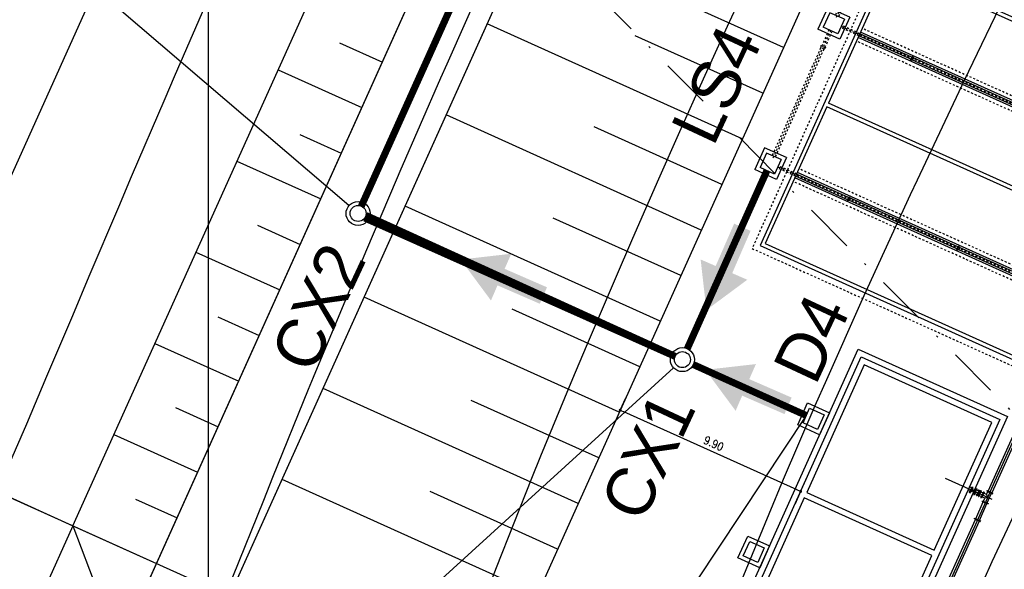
# Model space of a CAD drawing. Header units: millimetres. Extents: x 196436 to 199900, y 8705373 to 8708636.
# Tile 222 of 238: x 199491 to 199540, y 8707645 to 8707672. Entities that reach past the tile are written whole.
import ezdxf
from ezdxf.enums import TextEntityAlignment as Align

# ---------------------------------------------------------------- set-up
doc = ezdxf.new("R2010")
doc.units = ezdxf.units.MM
doc.header["$LTSCALE"] = 5
for name, pattern in [('DASHDOT', [1, 0.5, -0.25, 0, -0.25]), ('DASHED', [0.75, 0.5, -0.25]), ('HIDDEN', [0.375, 0.25, -0.125])]:
    doc.linetypes.add(name, pattern=pattern)
for name, color, linetype in [('$CURVAS1', 30, 'Continuous'), ('$CURVAS2', 40, 'Continuous'), ('BAR-EIXOS', 7, 'DASHDOT'), ('BAR-PECAS', 2, 'Continuous'), ('CAIXA', 7, 'Continuous'), ('DIM', 7, 'Continuous'), ('ESTRUTURA', 5, 'Continuous'), ('FLANGE', 9, 'Continuous'), ('INTECPTOR', 6, 'Continuous'), ('LAGOA', 3, 'Continuous'), ('LCHAMADA', 3, 'Continuous'), ('LFINA', 3, 'Continuous'), ('LIMHATRA', 2, 'HIDDEN'), ('LINHA_TRANS', 4, 'DASHDOT'), ('MALHA', 9, 'Continuous'), ('PAREDE', 5, 'Continuous'), ('REDE', 22, 'Continuous'), ('TER-BERMA', 4, 'Continuous'), ('TER-COTAS', 7, 'Continuous'), ('TER-OFFSET', 3, 'Continuous'), ('TER-OFFSET-LINHA', 7, 'Continuous'), ('TUBULACAO', 2, 'Continuous')]:
    doc.layers.add(name, color=color, linetype=linetype)
doc.layers.add('TEXTO3', color=4, linetype='Continuous', lineweight=18)
doc.styles.add('NARROW', font='ARIALN.TTF')
doc.styles.add('ROMANS', font='romans.shx', dxfattribs={"width": 0.85})
doc.dimstyles.new('COTA-200-EXTERNA', dxfattribs={"dimtxt": 0.4, "dimasz": 0.2, "dimexe": 0, "dimexo": 0, "dimgap": 0.2, "dimtad": 1, "dimzin": 4, "dimdsep": 46, "dimtxsty": 'ROMANS', "dimblk1": 'DOT1', "dimblk2": 'DOT1', "dimsah": 1, "dimcen": 0.2, "dimse1": 1, "dimse2": 1, "dimclrd": 256, "dimclre": 256, "dimclrt": 2, "dimadec": 0, "dimazin": 0, "dimtfac": 1, "dimtix": 1, "dimtmove": 2, "dimatfit": 3, "dimldrblk": 'DOT1', "dimfxl": 0, "dimtvp": 0.025, "dimtolj": 1, "dimtzin": 4, "dimarcsym": 0})
doc.dimstyles.new('COTA-500-EXTERNA', dxfattribs={"dimtxt": 2, "dimasz": 1.5, "dimexe": 0, "dimexo": 3, "dimgap": 0.5, "dimtad": 1, "dimzin": 4, "dimdsep": 46, "dimtxsty": 'ROMANS', "dimblk1": 'DOT1', "dimblk2": 'DOT1', "dimsah": 1, "dimcen": 0.2, "dimclrd": 256, "dimclre": 256, "dimclrt": 2, "dimadec": 0, "dimazin": 0, "dimtfac": 1, "dimtix": 1, "dimtmove": 2, "dimatfit": 3, "dimldrblk": 'DOT1', "dimfxl": 0, "dimtvp": 0.025, "dimtolj": 1, "dimtzin": 4, "dimlwd": -1, "dimlwe": -1, "dimarcsym": 0})

# ---------------------------------------------------------------- blocks, each defined once
blk = doc.blocks.new('DOT1')
for q in [(0, 3.36), (0, -3.36)]:
    blk.add_line((0, 0), q)
at = {"linetype": 'ByBlock'}
blk.add_line((0, 0), (-1.2, 0), dxfattribs=at)
at = {"color": 0, "linetype": 'ByBlock', "const_width": 0.36}
blk.add_lwpolyline([(-0.18, 0, 1), (0.18, 0, 1)], format="xyb", close=True, dxfattribs=at)
blk = doc.blocks.new('*D6')
at = {"layer": 'Defpoints', "color": 0}
for p in [(199482.226, 8707646.67), (199495.537, 8707640.673), (199497.541, 8707635.383)]:
    blk.add_point(p, dxfattribs=at)
at = {"layer": 'TER-COTAS'}
for p, q in [((199482.842, 8707648.038), (199483.458, 8707649.406)), ((199480.583, 8707643.023), (199482.226, 8707646.67)), ((199492.802, 8707641.905), (199482.226, 8707646.67)), ((199494.806, 8707636.615), (199480.583, 8707643.023)), ((199479.966, 8707641.656), (199479.35, 8707640.288))]:
    blk.add_line(p, q, dxfattribs=at)
at = {"layer": 'TER-COTAS', "xscale": 1.5, "yscale": 1.5, "zscale": 1.5}
for p, rotation in [((199482.226, 8707646.67), 245.7458953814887), ((199480.583, 8707643.023), 65.74589538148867)]:
    blk.add_blockref('DOT1', p, dxfattribs=dict(at, rotation=rotation))
at = {"layer": 'TER-COTAS', "color": 2, "insert": (199477.127, 8707639.005), "char_height": 2, "attachment_point": 5, "rotation": 65.7459, "style": 'ROMANS'}
blk.add_mtext('\\A1;4.00', dxfattribs=at)
blk = doc.blocks.new('*D7')
at = {"layer": 'Defpoints', "color": 0}
for p in [(199484.115, 8707650.864), (199493.233, 8707646.756), (199495.537, 8707640.673)]:
    blk.add_point(p, dxfattribs=at)
at = {"layer": 'TER-COTAS'}
for p, q in [((199484.731, 8707652.232), (199485.348, 8707653.6)), ((199482.226, 8707646.67), (199484.115, 8707650.864)), ((199490.497, 8707647.989), (199484.115, 8707650.864)), ((199492.802, 8707641.905), (199482.226, 8707646.67)), ((199481.609, 8707645.303), (199480.993, 8707643.935))]:
    blk.add_line(p, q, dxfattribs=at)
at = {"layer": 'TER-COTAS', "xscale": 1.5, "yscale": 1.5, "zscale": 1.5}
for p, rotation in [((199484.115, 8707650.864), 245.7458953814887), ((199482.226, 8707646.67), 65.74589538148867)]:
    blk.add_blockref('DOT1', p, dxfattribs=dict(at, rotation=rotation))
at = {"layer": 'TER-COTAS', "color": 2, "insert": (199481.803, 8707649.384), "char_height": 2, "attachment_point": 5, "rotation": 65.7459, "style": 'ROMANS'}
blk.add_mtext('\\A1;4.60', dxfattribs=at)
blk = doc.blocks.new('*D8')
at = {"layer": 'Defpoints', "color": 0}
for p in [(199523.715, 8707738.755), (199532.832, 8707734.647), (199493.233, 8707646.756)]:
    blk.add_point(p, dxfattribs=at)
at = {"layer": 'TER-COTAS'}
for p, q in [((199530.097, 8707735.88), (199523.715, 8707738.755)), ((199484.731, 8707652.232), (199523.099, 8707737.388)), ((199490.497, 8707647.989), (199484.115, 8707650.864))]:
    blk.add_line(p, q, dxfattribs=at)
at = {"layer": 'TER-COTAS', "xscale": 1.5, "yscale": 1.5, "zscale": 1.5}
for p, rotation in [((199523.715, 8707738.755), 65.74589538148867), ((199484.115, 8707650.864), 245.7458953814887)]:
    blk.add_blockref('DOT1', p, dxfattribs=dict(at, rotation=rotation))
at = {"layer": 'TER-COTAS', "color": 2, "insert": (199502.547, 8707695.426), "char_height": 2, "attachment_point": 5, "rotation": 65.7459, "style": 'ROMANS'}
blk.add_mtext('\\A1;96.40', dxfattribs=at)
blk = doc.blocks.new('A$C68864091')
at = {"layer": 'BAR-EIXOS', "color": 7, "ltscale": 0.1}
for p, q in [((-3345, 120), (-2745, 120)), ((-2672.5, 120), (-2072.5, 120)), ((-1972.5, 120), (-2072.5, 120)), ((-1902.5, 120), (-1302.5, 120)), ((-1132.5, 120), (-532.5, 120)), ((-432.5, 120), (-532.5, 120)), ((-2705, -315), (-2705, 85)), ((-1935, -315), (-1935, 85)), ((-1165, -315), (-1165, 85)), ((-395, -315), (-395, 85)), ((-2705, -915), (-2705, -315)), ((-1935, -915), (-1935, -315)), ((-1165, -915), (-1165, -315)), ((-395, -915), (-395, -315)), ((-2705, -1515), (-2705, -915)), ((-1935, -1515), (-1935, -915)), ((-1165, -1515), (-1165, -915)), ((-395, -1515), (-395, -915))]:
    blk.add_line(p, q, dxfattribs=at)
at = {"layer": 'BAR-EIXOS', "ltscale": 0.1}
blk.add_line((-1202.5, 120), (-1302.5, 120), dxfattribs=at)
at = {"layer": 'BAR-EIXOS', "color": 7}
for p, q in [((-2705, -1515), (-2705, -1505.2)), ((-2705, -1515), (-2705, -1505.8)), ((-1935, -1515), (-1935, -1505.2)), ((-1935, -1515), (-1935, -1505.8)), ((-1165, -1515), (-1165, -1505.2)), ((-1165, -1515), (-1165, -1505.8)), ((-395, -1515), (-395, -1505.2)), ((-395, -1515), (-395, -1505.8))]:
    blk.add_line(p, q, dxfattribs=at)
at = {"layer": 'BAR-PECAS', "color": 7, "linetype": 'DASHED'}
for p, q in [((-3334.9, 128.5), (-2745, 128.5)), ((-3334.9, 111.5), (-2745, 111.5)), ((-2662.4, 128.5), (-2072.5, 128.5)), ((-2662.4, 111.5), (-2072.5, 111.5)), ((-2065.1, 108.7), (-2065.1, 131.3)), ((-2064.3, 107.8), (-2064.3, 132.1)), ((-1975, 128.5), (-2062.4, 128.5)), ((-1975, 111.5), (-2062.4, 111.5)), ((-1892.4, 128.5), (-1302.5, 128.5)), ((-1892.4, 111.5), (-1302.5, 111.5)), ((-1295.1, 108.7), (-1295.1, 131.3)), ((-1294.3, 107.8), (-1294.3, 132.1)), ((-1205, 128.5), (-1292.4, 128.5)), ((-1205, 111.5), (-1292.4, 111.5)), ((-1122.4, 128.5), (-532.5, 128.5)), ((-1122.4, 111.5), (-532.5, 111.5)), ((-525.1, 108.7), (-525.1, 131.3)), ((-524.3, 107.8), (-524.3, 132.1)), ((-435, 128.5), (-522.4, 128.5)), ((-435, 111.5), (-522.4, 111.5)), ((-2710.9, -20), (-2710.9, 80)), ((-2699.1, -20), (-2699.1, 80)), ((-1940.9, -20), (-1940.9, 80)), ((-1929.1, -20), (-1929.1, 80)), ((-1170.9, -20), (-1170.9, 80)), ((-1159.1, -20), (-1159.1, 80)), ((-400.9, -20), (-400.9, 80)), ((-389.1, -20), (-389.1, 80)), ((-2710.9, -1505.5), (-2710.9, -1470)), ((-2699.1, -1505.5), (-2699.1, -1470)), ((-1940.9, -1505.5), (-1940.9, -1470)), ((-1929.1, -1505.5), (-1929.1, -1470)), ((-1170.9, -1505.5), (-1170.9, -1470)), ((-1159.1, -1505.5), (-1159.1, -1470)), ((-400.9, -1505.5), (-400.9, -1470)), ((-389.1, -1505.5), (-389.1, -1470)), ((-2695.5, -1507.6), (-2714.4, -1507.6)), ((-2696.4, -1508.4), (-2713.6, -1508.4)), ((-1925.5, -1507.6), (-1944.4, -1507.6)), ((-1926.4, -1508.4), (-1943.6, -1508.4)), ((-1155.5, -1507.6), (-1174.5, -1507.6)), ((-1156.4, -1508.4), (-1173.6, -1508.4)), ((-385.5, -1507.6), (-404.5, -1507.6)), ((-386.4, -1508.4), (-403.6, -1508.4))]:
    blk.add_line(p, q, dxfattribs=at)
at = {"layer": 'BAR-PECAS', "color": 7}
for p, q in [((-2710.9, -305.5), (-2710.9, -20)), ((-2699.1, -305.5), (-2699.1, -20)), ((-1940.9, -305.5), (-1940.9, -20)), ((-1929.1, -305.5), (-1929.1, -20)), ((-1170.9, -305.5), (-1170.9, -20)), ((-1159.1, -305.5), (-1159.1, -20)), ((-400.9, -305.5), (-400.9, -20)), ((-389.1, -305.5), (-389.1, -20)), ((-2695.5, -307.3), (-2714.4, -307.3)), ((-2696.4, -308.2), (-2713.6, -308.2)), ((-2710.9, -905.5), (-2710.9, -315)), ((-2699.1, -905.5), (-2699.1, -315)), ((-1925.5, -307.3), (-1944.4, -307.3)), ((-1926.4, -308.2), (-1943.6, -308.2)), ((-1940.9, -905.5), (-1940.9, -315)), ((-1929.1, -905.5), (-1929.1, -315)), ((-1155.5, -307.3), (-1174.5, -307.3)), ((-1156.4, -308.2), (-1173.6, -308.2)), ((-1170.9, -905.5), (-1170.9, -315)), ((-1159.1, -905.5), (-1159.1, -315)), ((-385.5, -307.3), (-404.5, -307.3)), ((-386.4, -308.2), (-403.6, -308.2)), ((-400.9, -905.5), (-400.9, -315)), ((-389.1, -905.5), (-389.1, -315)), ((-2695.5, -907.3), (-2714.4, -907.3)), ((-2710.9, -1470), (-2710.9, -915)), ((-2699.1, -1470), (-2699.1, -915)), ((-1925.5, -907.3), (-1944.4, -907.3)), ((-1926.4, -908.2), (-1943.6, -908.2)), ((-1940.9, -1470), (-1940.9, -915)), ((-1929.1, -1470), (-1929.1, -915)), ((-1155.5, -907.3), (-1174.5, -907.3)), ((-1156.4, -908.2), (-1173.6, -908.2)), ((-1170.9, -1470), (-1170.9, -915)), ((-1159.1, -1470), (-1159.1, -915)), ((-385.5, -907.3), (-404.5, -907.3)), ((-386.4, -908.2), (-403.6, -908.2)), ((-400.9, -1470), (-400.9, -915)), ((-389.1, -1470), (-389.1, -915))]:
    blk.add_line(p, q, dxfattribs=at)
at = {"layer": 'BAR-PECAS'}
blk.add_line((-2696.4, -908.2), (-2713.6, -908.2), dxfattribs=at)
at = {"layer": 'BAR-PECAS', "color": 7, "linetype": 'DASHED'}
for points in [[(-2072.5, 128.5, -0.214214), (-2065.1, 131.3), (-2064.3, 132.1), (-2062.4, 132.1), (-2062.4, 107.8), (-2064.3, 107.8), (-2065.1, 108.7, -0.214214), (-2072.5, 111.5)], [(-1302.5, 128.5, -0.214214), (-1295.1, 131.3), (-1294.3, 132.1), (-1292.4, 132.1), (-1292.4, 107.8), (-1294.3, 107.8), (-1295.1, 108.7, -0.214214), (-1302.5, 111.5)], [(-532.5, 128.5, -0.214214), (-525.1, 131.3), (-524.3, 132.1), (-522.4, 132.1), (-522.4, 107.8), (-524.3, 107.8), (-525.1, 108.7, -0.214214), (-532.5, 111.5)], [(-2710.9, -1515, -0.214214), (-2713.6, -1508.4), (-2714.4, -1507.6), (-2714.4, -1505.8), (-2695.5, -1505.8), (-2695.5, -1507.6), (-2696.4, -1508.4, -0.214214), (-2699.1, -1515)], [(-1940.9, -1515, -0.214214), (-1943.6, -1508.4), (-1944.4, -1507.6), (-1944.4, -1505.8), (-1925.5, -1505.8), (-1925.5, -1507.6), (-1926.4, -1508.4, -0.214214), (-1929.1, -1515)], [(-1170.9, -1515, -0.214214), (-1173.6, -1508.4), (-1174.5, -1507.6), (-1174.5, -1505.8), (-1155.5, -1505.8), (-1155.5, -1507.6), (-1156.4, -1508.4, -0.214214), (-1159.1, -1515)], [(-400.9, -1515, -0.214214), (-403.6, -1508.4), (-404.5, -1507.6), (-404.5, -1505.8), (-385.5, -1505.8), (-385.5, -1507.6), (-386.4, -1508.4, -0.214214), (-389.1, -1515)]]:
    blk.add_lwpolyline(points, format="xyb", close=True, dxfattribs=at)
at = {"layer": 'BAR-PECAS', "color": 7}
for points in [[(-2710.9, -315, -0.214214), (-2713.6, -308.2), (-2714.4, -307.3), (-2714.4, -305.5), (-2695.5, -305.5), (-2695.5, -307.3), (-2696.4, -308.2, -0.214214), (-2699.1, -315)], [(-1940.9, -315, -0.214214), (-1943.6, -308.2), (-1944.4, -307.3), (-1944.4, -305.5), (-1925.5, -305.5), (-1925.5, -307.3), (-1926.4, -308.2, -0.214214), (-1929.1, -315)], [(-1170.9, -315, -0.214214), (-1173.6, -308.2), (-1174.5, -307.3), (-1174.5, -305.5), (-1155.5, -305.5), (-1155.5, -307.3), (-1156.4, -308.2, -0.214214), (-1159.1, -315)], [(-400.9, -315, -0.214214), (-403.6, -308.2), (-404.5, -307.3), (-404.5, -305.5), (-385.5, -305.5), (-385.5, -307.3), (-386.4, -308.2, -0.214214), (-389.1, -315)], [(-2710.9, -915, -0.214214), (-2713.6, -908.2), (-2714.4, -907.3), (-2714.4, -905.5), (-2695.5, -905.5), (-2695.5, -907.3), (-2696.4, -908.2, -0.214214), (-2699.1, -915)], [(-1940.9, -915, -0.214214), (-1943.6, -908.2), (-1944.4, -907.3), (-1944.4, -905.5), (-1925.5, -905.5), (-1925.5, -907.3), (-1926.4, -908.2, -0.214214), (-1929.1, -915)], [(-1170.9, -915, -0.214214), (-1173.6, -908.2), (-1174.5, -907.3), (-1174.5, -905.5), (-1155.5, -905.5), (-1155.5, -907.3), (-1156.4, -908.2, -0.214214), (-1159.1, -915)], [(-400.9, -915, -0.214214), (-403.6, -908.2), (-404.5, -907.3), (-404.5, -905.5), (-385.5, -905.5), (-385.5, -907.3), (-386.4, -908.2, -0.214214), (-389.1, -915)]]:
    blk.add_lwpolyline(points, format="xyb", close=True, dxfattribs=at)
at = {"layer": 'ESTRUTURA', "color": 3}
for p, q in [((-2645, 180), (-2765, 180)), ((-2765, 60), (-2765, 180)), ((-2665, 160), (-2745, 160)), ((-2745, 80), (-2745, 160)), ((-2665, 80), (-2665, 160)), ((-2645, 60), (-2645, 180)), ((-1875, 180), (-1995, 180)), ((-1995, 60), (-1995, 180)), ((-1895, 160), (-1975, 160)), ((-1975, 80), (-1975, 160)), ((-1895, 80), (-1895, 160)), ((-1875, 60), (-1875, 180)), ((-1105, 180), (-1225, 180)), ((-1225, 60), (-1225, 180)), ((-1125, 160), (-1205, 160)), ((-1205, 80), (-1205, 160)), ((-1125, 80), (-1125, 160)), ((-1105, 60), (-1105, 180)), ((-335, 180), (-455, 180)), ((-455, 60), (-455, 180)), ((-355, 160), (-435, 160)), ((-435, 80), (-435, 160)), ((-355, 80), (-355, 160)), ((-335, 60), (-335, 180)), ((-2645, 60), (-2765, 60)), ((-2665, 80), (-2745, 80)), ((-1875, 60), (-1995, 60)), ((-1895, 80), (-1975, 80)), ((-1105, 60), (-1225, 60)), ((-1125, 80), (-1205, 80)), ((-335, 60), (-455, 60)), ((-355, 80), (-435, 80))]:
    blk.add_line(p, q, dxfattribs=at)
at = {"layer": 'ESTRUTURA', "color": 2}
for p, q in [((-3100, 0), (-3100, -1540)), ((0, 0), (-3100, 0)), ((0, -1590), (0, 0)), ((-3080, -20), (-3080, -1520)), ((-2330, -20), (-3080, -20)), ((-2330, -1520), (-2330, -20)), ((-2310, -1520), (-2310, -20)), ((-1560, -20), (-2310, -20)), ((-1560, -1520), (-1560, -20)), ((-1540, -1520), (-1540, -20)), ((-790, -20), (-1540, -20)), ((-790, -1520), (-790, -20)), ((-770, -1520), (-770, -20)), ((-20, -20), (-770, -20)), ((-20, -1520), (-20, -20)), ((-3080, -1520), (-2720, -1520)), ((-2720, -1527.5), (-2720, -1520)), ((-2690, -1527.5), (-2690, -1520)), ((-2690, -1520), (-2330, -1520)), ((-2310, -1520), (-1950, -1520)), ((-1950, -1527.5), (-1950, -1520)), ((-1920, -1527.5), (-1920, -1520)), ((-1920, -1520), (-1560, -1520)), ((-1540, -1520), (-1180, -1520)), ((-1180, -1527.5), (-1180, -1520)), ((-1150, -1527.5), (-1150, -1520)), ((-1150, -1520), (-790, -1520)), ((-770, -1520), (-410, -1520)), ((-410, -1527.5), (-410, -1520)), ((-380, -1527.5), (-380, -1520)), ((-380, -1520), (-20, -1520)), ((-3100, -1540), (-2750, -1540)), ((-2750, -1590), (-2750, -1540)), ((-2730, -1570), (-2730, -1540)), ((-2730, -1540), (-2720, -1540)), ((-2730, -1570), (-20, -1570)), ((-2720, -1540), (-2720, -1532.5)), ((-2690, -1540), (-2690, -1532.5)), ((-2690, -1540), (-1950, -1540)), ((-1950, -1540), (-1950, -1532.5)), ((-1920, -1540), (-1920, -1532.5)), ((-1920, -1540), (-1180, -1540)), ((-1180, -1540), (-1180, -1532.5)), ((-1150, -1540), (-1150, -1532.5)), ((-1150, -1540), (-410, -1540)), ((-410, -1540), (-410, -1532.5)), ((-380, -1540), (-380, -1532.5)), ((-380, -1540), (-20, -1540)), ((-2750, -1590), (0, -1590))]:
    blk.add_line(p, q, dxfattribs=at)
at = {"layer": 'ESTRUTURA', "color": 7}
for p, q in [((-2720, -1470), (-2720, -20)), ((-2690, -1470), (-2690, -20)), ((-1950, -1470), (-1950, -20)), ((-1920, -1470), (-1920, -20)), ((-1180, -1470), (-1180, -20)), ((-1150, -1470), (-1150, -20)), ((-410, -1470), (-410, -20)), ((-380, -1470), (-380, -20)), ((-2730, -1520), (-2730, -1470)), ((-2730, -1470), (-2680, -1470)), ((-2680, -1520), (-2680, -1470)), ((-1960, -1520), (-1960, -1470)), ((-1960, -1470), (-1910, -1470)), ((-1910, -1520), (-1910, -1470)), ((-1190, -1520), (-1190, -1470)), ((-1190, -1470), (-1140, -1470)), ((-1140, -1520), (-1140, -1470)), ((-420, -1520), (-420, -1470)), ((-420, -1470), (-370, -1470)), ((-370, -1520), (-370, -1470))]:
    blk.add_line(p, q, dxfattribs=at)
at = {"layer": 'ESTRUTURA', "color": 9}
for p, q in [((-2690, -1520), (-2720, -1520)), ((-1920, -1520), (-1950, -1520)), ((-1150, -1520), (-1180, -1520)), ((-380, -1520), (-410, -1520)), ((-2725, -1532.5), (-2725, -1527.5)), ((-2720, -1527.5), (-2725, -1527.5)), ((-2720, -1532.5), (-2725, -1532.5)), ((-2720, -1527.5), (-2690, -1527.5)), ((-2720, -1532.5), (-2690, -1532.5)), ((-2690, -1540), (-2720, -1540)), ((-2690, -1527.5), (-2685, -1527.5)), ((-2690, -1532.5), (-2685, -1532.5)), ((-2685, -1532.5), (-2685, -1527.5)), ((-1920, -1540), (-1950, -1540)), ((-1920, -1527.5), (-1915, -1527.5)), ((-1920, -1532.5), (-1915, -1532.5)), ((-1915, -1532.5), (-1915, -1527.5)), ((-1185, -1532.5), (-1185, -1527.5)), ((-1180, -1527.5), (-1185, -1527.5)), ((-1180, -1532.5), (-1185, -1532.5)), ((-1150, -1540), (-1180, -1540)), ((-1150, -1527.5), (-1145, -1527.5)), ((-1150, -1532.5), (-1145, -1532.5)), ((-1145, -1532.5), (-1145, -1527.5)), ((-415, -1532.5), (-415, -1527.5)), ((-410, -1527.5), (-415, -1527.5)), ((-410, -1532.5), (-415, -1532.5)), ((-380, -1540), (-410, -1540)), ((-380, -1527.5), (-375, -1527.5)), ((-380, -1532.5), (-375, -1532.5)), ((-375, -1532.5), (-375, -1527.5))]:
    blk.add_line(p, q, dxfattribs=at)
at = {"layer": 'ESTRUTURA'}
blk.add_line((-20, -1570), (-20, -1540), dxfattribs=at)
at = {"layer": 'ESTRUTURA', "color": 9}
blk.add_lwpolyline([(-2686, -1531.5), (-2724, -1531.5), (-2724, -1528.5), (-2686, -1528.5)], close=True, dxfattribs=at)
at = {"layer": 'LFINA', "color": 9}
for points in [[(-1916, -1531.5), (-1954, -1531.5), (-1954, -1528.5), (-1916, -1528.5)], [(-1146, -1531.5), (-1184, -1531.5), (-1184, -1528.5), (-1146, -1528.5)], [(-376, -1531.5), (-414, -1531.5), (-414, -1528.5), (-376, -1528.5)]]:
    blk.add_lwpolyline(points, close=True, dxfattribs=at)
at = {"layer": 'LIMHATRA', "color": 9, "linetype": 'HIDDEN', "ltscale": 0.1}
for p, q in [((-3130, 30), (-3130, -1570)), ((30, 30), (-3130, 30)), ((30, -1620), (30, 30)), ((-3130, -1570), (-2780, -1570)), ((-2780, -1620), (-2780, -1570)), ((-2780, -1620), (30, -1620))]:
    blk.add_line(p, q, dxfattribs=at)
at = {"layer": 'LIMHATRA', "color": 7, "linetype": 'HIDDEN', "ltscale": 0.1}
for p, q in [((-2740, -1520), (-2740, -20)), ((-2670, -1520), (-2670, -20)), ((-1970, -1520), (-1970, -20)), ((-1900, -1520), (-1900, -20)), ((-1200, -1520), (-1200, -20)), ((-1130, -1520), (-1130, -20)), ((-430, -1520), (-430, -20)), ((-360, -1520), (-360, -20)), ((-2720, -1520), (-2720, -1470)), ((-2690, -1520), (-2690, -1470)), ((-1950, -1520), (-1950, -1470)), ((-1920, -1520), (-1920, -1470)), ((-1180, -1520), (-1180, -1470)), ((-1150, -1520), (-1150, -1470)), ((-410, -1520), (-410, -1470)), ((-380, -1520), (-380, -1470))]:
    blk.add_line(p, q, dxfattribs=at)
at = {"layer": 'PAREDE', "color": 9}
for p, q in [((-1955, -1532.5), (-1955, -1527.5)), ((-1950, -1527.5), (-1955, -1527.5)), ((-1950, -1532.5), (-1955, -1532.5)), ((-1950, -1527.5), (-1920, -1527.5)), ((-1950, -1532.5), (-1920, -1532.5)), ((-1180, -1527.5), (-1150, -1527.5)), ((-1180, -1532.5), (-1150, -1532.5)), ((-410, -1527.5), (-380, -1527.5)), ((-410, -1532.5), (-380, -1532.5))]:
    blk.add_line(p, q, dxfattribs=at)
blk = doc.blocks.new('A$C662D22B9')
at = {"color": 7}
for points in [[(0, 0), (0, 120), (120, 120), (120, 0)], [(20, 20), (20, 100), (100, 100), (100, 20)]]:
    blk.add_lwpolyline(points, close=True, dxfattribs=at)
blk = doc.blocks.new('A$C0C100BE6')
blk.add_hatch(color=7).paths.add_polyline_path([(0.772, 0.604), (0.956, 0.808), (1.217, 0), (0.387, 0.178), (0.571, 0.381), (0, 0.898), (0.201, 1.12)])
blk = doc.blocks.new('*D74')
at = {"layer": 'Defpoints', "color": 0}
for p in [(199523.655, 8707659.263, 1), (199532.686, 8707655.195, 1), (199520.624, 8707652.535)]:
    blk.add_point(p, dxfattribs=at)
at = {"layer": 'DIM', "lineweight": -2}
blk.add_line((199529.472, 8707648.549), (199520.807, 8707652.453), dxfattribs=at)
at = {"layer": 'DIM', "lineweight": -2, "xscale": 0.2, "yscale": 0.2, "zscale": 0.2}
for p, rotation in [((199520.624, 8707652.535), 155.7458953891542), ((199529.654, 8707648.467), 335.7458953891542)]:
    blk.add_blockref('DOT1', p, dxfattribs=dict(at, rotation=rotation))
at = {"layer": 'DIM', "color": 2, "insert": (199525.304, 8707650.866), "char_height": 0.4, "attachment_point": 5, "rotation": 335.7459, "style": 'ROMANS'}
blk.add_mtext('\\A1;9.90', dxfattribs=at)
blk = doc.blocks.new('*D79')
at = {"layer": 'Defpoints', "color": 0}
for p in [(199200.589, 8707769.175, -1), (199537.808, 8707617.643, -1), (199520.526, 8707579.286)]:
    blk.add_point(p, dxfattribs=at)
at = {"layer": 'DIM'}
for p, q in [((199199.357, 8707766.44), (199183.459, 8707731.153)), ((199184.826, 8707730.537), (199519.158, 8707579.903)), ((199536.576, 8707614.908), (199520.526, 8707579.286))]:
    blk.add_line(p, q, dxfattribs=at)
at = {"layer": 'DIM', "xscale": 1.5, "yscale": 1.5, "zscale": 1.5}
for p, rotation in [((199183.459, 8707731.153), 155.7458953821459), ((199520.526, 8707579.286), 335.7458953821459)]:
    blk.add_blockref('DOT1', p, dxfattribs=dict(at, rotation=rotation))
at = {"layer": 'DIM', "color": 2, "insert": (199356.132, 8707656.328), "char_height": 2, "attachment_point": 5, "rotation": 335.7459, "style": 'ROMANS'}
blk.add_mtext('\\A1;369.70', dxfattribs=at)
blk = doc.blocks.new('*D81')
at = {"layer": 'Defpoints', "color": 0}
for p in [(199629.982, 8707853.205, -1), (199160.458, 8707754.352, -1), (199553.968, 8707587.887), (199556.52, 8707575.905, -1), (199556.52, 8707575.905, -1)]:
    blk.add_point(p, dxfattribs=at)
at = {"layer": 'DIM'}
blk.add_arc((199556.52, 8707575.905), 12.251, 82.1817, 148.7264, dxfattribs=at)
at = {"layer": 'DIM', "xscale": 1.5, "yscale": 1.5, "zscale": 1.5}
for p, rotation in [((199559.658, 8707587.748), 348.6719272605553), ((199545.35, 8707580.938), 242.2361372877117)]:
    blk.add_blockref('DOT1', p, dxfattribs=dict(at, rotation=rotation))
at = {"layer": 'DIM', "color": 2, "insert": (199550.61, 8707588.321), "char_height": 2, "attachment_point": 5, "rotation": 25.454, "style": 'ROMANS'}
blk.add_mtext('\\A1;81°', dxfattribs=at)
blk = doc.blocks.new('*D82')
at = {"layer": 'Defpoints', "color": 0}
for p in [(199276.71, 8708012.372, -1), (199629.982, 8707853.205, -1), (199629.982, 8707853.205, -1), (199611.205, 8707850.27), (199556.52, 8707575.905, -1)]:
    blk.add_point(p, dxfattribs=at)
at = {"layer": 'DIM'}
blk.add_arc((199629.982, 8707853.205), 19.004, 160.2694, 250.6387, dxfattribs=at)
at = {"layer": 'DIM', "xscale": 1.5, "yscale": 1.5, "zscale": 1.5}
for p, rotation in [((199612.655, 8707861.011), 68.00762625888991), ((199625.115, 8707834.834), 342.9004382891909)]:
    blk.add_blockref('DOT1', p, dxfattribs=dict(at, rotation=rotation))
at = {"layer": 'DIM', "color": 2, "insert": (199614.177, 8707845.681), "char_height": 2, "attachment_point": 5, "rotation": 295.454, "style": 'ROMANS'}
blk.add_mtext('\\A1;99°', dxfattribs=at)
blk = doc.blocks.new('*D87')
at = {"layer": 'Defpoints', "color": 0}
for p in [(199276.71, 8708012.372, -1), (199175.31, 8707765.043), (199160.458, 8707754.352, -1), (199160.458, 8707754.352, -1), (199556.52, 8707575.905, -1)]:
    blk.add_point(p, dxfattribs=at)
at = {"layer": 'DIM'}
blk.add_arc((199160.458, 8707754.352), 18.3, 340.4437, 61.0481, dxfattribs=at)
at = {"layer": 'DIM', "xscale": 1.5, "yscale": 1.5, "zscale": 1.5}
for p, rotation in [((199167.975, 8707771.037), 153.3969975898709), ((199177.142, 8707746.835), 248.0947931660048)]:
    blk.add_blockref('DOT1', p, dxfattribs=dict(at, rotation=rotation))
at = {"layer": 'DIM', "color": 2, "insert": (199178.974, 8707761.366), "char_height": 2, "attachment_point": 5, "rotation": 290.7459, "style": 'ROMANS'}
blk.add_mtext('\\A1;90°', dxfattribs=at)
blk = doc.blocks.new('*D91')
at = {"layer": 'Defpoints', "color": 0}
for p in [(199566.412, 8707681.13), (199577.837, 8707675.982), (199537.657, 8707617.308)]:
    blk.add_point(p, dxfattribs=at)
at = {"layer": 'TER-COTAS'}
for p, q in [((199569.147, 8707679.897), (199577.837, 8707675.982)), ((199549.698, 8707613.528), (199577.221, 8707674.615)), ((199540.392, 8707616.076), (199549.082, 8707612.161))]:
    blk.add_line(p, q, dxfattribs=at)
at = {"layer": 'TER-COTAS', "xscale": 1.5, "yscale": 1.5, "zscale": 1.5}
for p, rotation in [((199577.837, 8707675.982), 65.74589538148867), ((199549.082, 8707612.161), 245.7458953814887)]:
    blk.add_blockref('DOT1', p, dxfattribs=dict(at, rotation=rotation))
at = {"layer": 'TER-COTAS', "color": 2, "insert": (199562.092, 8707644.688), "char_height": 2, "attachment_point": 5, "rotation": 65.7459, "style": 'ROMANS'}
blk.add_mtext('\\A1;70.00', dxfattribs=at)

msp = doc.modelspace()

# ---------------------------------------------------------------- linework, layer by layer
at = {"layer": '$CURVAS1'}
msp.add_polyline3d([(199540.028, 8707673.564, 705), (199537.838, 8707669.022, 705), (199537.565, 8707668.458, 705), (199535.479, 8707664.032, 705), (199535.13, 8707663.293, 705), (199533.179, 8707659.042, 705), (199532.728, 8707658.06, 705), (199530.945, 8707654.052, 705), (199530.368, 8707652.746, 705), (199528.784, 8707649.061, 705), (199528.055, 8707647.333, 705), (199526.713, 8707644.07, 705), (199525.808, 8707641.788, 705), (199524.762, 8707639.079, 705), (199523.666, 8707636.032, 705), (199522.982, 8707634.086, 705), (199521.688, 8707629.942, 705), (199521.422, 8707629.093, 705), (199520.662, 8707626.226, 705), (199520.089, 8707624.099, 705), (199519.981, 8707623.305, 705), (199519.31, 8707619.102, 705), (199518.783, 8707615.64, 705)], dxfattribs=at)
at = {"layer": '$CURVAS2'}
for points in [[(199513.852, 8707674.127, 703), (199511.942, 8707669.827, 703), (199511.637, 8707669.136, 703), (199509.605, 8707664.464, 703), (199509.468, 8707664.146, 703), (199507.887, 8707660.432, 703), (199507.342, 8707659.155, 703), (199507.296, 8707659.045, 703), (199505.262, 8707654.164, 703), (199505.018, 8707653.563, 703), (199503.227, 8707649.173, 703), (199502.771, 8707648.018, 703), (199501.226, 8707644.182, 703)], [(199527.068, 8707674.069, 704), (199525.978, 8707671.711, 704), (199524.78, 8707669.079, 704), (199523.594, 8707666.443, 704), (199522.547, 8707664.088, 704), (199521.24, 8707661.114, 704), (199520.365, 8707659.098, 704), (199518.92, 8707655.716, 704), (199518.24, 8707654.107, 704), (199516.642, 8707650.235, 704), (199516.183, 8707649.116, 704), (199514.417, 8707644.645, 704), (199514.212, 8707644.125, 704)], [(199500.16, 8707673.474, 702), (199498.303, 8707669.195, 702), (199497.831, 8707668.095, 702), (199496.16, 8707664.204, 702), (199495.517, 8707662.686, 702), (199494.035, 8707659.213, 702), (199493.213, 8707657.257, 702), (199491.914, 8707654.223, 702), (199490.909, 8707651.827, 702), (199489.789, 8707649.232, 702)], [(199541.124, 8707649.007, 706), (199539.214, 8707644.945, 706), (199538.802, 8707644.017, 706), (199536.845, 8707639.648, 706), (199536.583, 8707639.027, 706), (199534.576, 8707634.148, 706), (199534.532, 8707634.036, 706), (199534.358, 8707633.495, 706), (199532.918, 8707629.043, 706), (199532.702, 8707627.848, 706), (199531.897, 8707624.047, 706), (199531.409, 8707620.374, 706), (199531.233, 8707619.05, 706), (199530.94, 8707616.819, 706), (199530.57, 8707614.053, 706)]]:
    msp.add_polyline3d(points, dxfattribs=at)
at = {"color": 7}
for centre, radius in [((199507.507, 8707662.371, 1), 0.6), ((199507.507, 8707662.371, 1), 0.4), ((199523.736, 8707655.059, 1), 0.6), ((199523.736, 8707655.059, 1), 0.4)]:
    msp.add_circle(centre, radius, dxfattribs=at)
at = {"layer": 'BAR-EIXOS', "color": 9, "ltscale": 2.5}
for p, q in [((199541.5, 8707653.702, 1), (199539.125, 8707648.432, 1)), ((199536.886, 8707649.134, 1), (199539.216, 8707648.084, 1)), ((199539.118, 8707648.416, 1), (199538.847, 8707647.814, 1)), ((199538.847, 8707647.814, 1), (199535.889, 8707641.249, 1))]:
    msp.add_line(p, q, dxfattribs=at)
at = {"layer": 'DIM', "color": 1, "elevation": 1}
msp.add_lwpolyline([(199383.825, 8707696.051), (199647.818, 8707577.108)], dxfattribs=at)
at = {"layer": 'ESTRUTURA', "color": 9, "elevation": 1}
msp.add_lwpolyline([(199540.012, 8707652.223), (199527.647, 8707624.78), (199520.171, 8707628.148), (199532.535, 8707655.591)], close=True, dxfattribs=at)
at = {"layer": 'ESTRUTURA', "color": 2, "elevation": 1}
for points in [[(199539.615, 8707652.073), (199527.497, 8707625.177), (199520.568, 8707628.298), (199532.686, 8707655.195)], [(199536.343, 8707645.54), (199539.218, 8707651.922), (199532.836, 8707654.798), (199529.96, 8707648.416)], [(199526.962, 8707641.76), (199533.344, 8707638.885), (199536.219, 8707645.267), (199529.837, 8707648.142)]]:
    msp.add_lwpolyline(points, close=True, dxfattribs=at)
at = {"layer": 'FLANGE', "color": 7}
for p, q in [((199538.107, 8707648.408, 1), (199538.239, 8707648.7, 1)), ((199538.125, 8707648.401, 1), (199538.256, 8707648.692, 1)), ((199538.142, 8707648.393, 1), (199538.274, 8707648.684, 1)), ((199538.239, 8707648.7, 1), (199538.274, 8707648.684, 1)), ((199538.436, 8707648.611, 1), (199538.304, 8707648.32, 1)), ((199538.453, 8707648.604, 1), (199538.321, 8707648.312, 1)), ((199538.47, 8707648.596, 1), (199538.339, 8707648.304, 1)), ((199538.107, 8707648.408, 1), (199538.142, 8707648.393, 1)), ((199538.304, 8707648.32, 1), (199538.339, 8707648.304, 1)), ((199538.802, 8707648.447, 1), (199538.67, 8707648.155, 1)), ((199538.818, 8707648.439, 1), (199538.686, 8707648.148, 1)), ((199538.834, 8707648.432, 1), (199538.702, 8707648.14, 1)), ((199538.802, 8707648.447, 1), (199538.834, 8707648.432, 1)), ((199538.983, 8707648.515, 1), (199538.969, 8707648.483, 1)), ((199538.969, 8707648.483, 1), (199539.26, 8707648.351, 1)), ((199538.976, 8707648.499, 1), (199539.268, 8707648.367, 1)), ((199538.983, 8707648.515, 1), (199539.275, 8707648.383, 1)), ((199539.26, 8707648.351, 1), (199539.275, 8707648.383, 1)), ((199538.739, 8707647.972, 1), (199538.753, 8707648.004, 1)), ((199538.739, 8707647.972, 1), (199539.03, 8707647.841, 1)), ((199538.746, 8707647.988, 1), (199539.038, 8707647.857, 1)), ((199538.753, 8707648.004, 1), (199539.045, 8707647.873, 1)), ((199539.045, 8707647.873, 1), (199539.03, 8707647.841, 1)), ((199538.347, 8707647.096, 1), (199538.362, 8707647.128, 1)), ((199538.355, 8707647.112, 1), (199538.646, 8707646.98, 1)), ((199538.362, 8707647.128, 1), (199538.654, 8707646.996, 1)), ((199538.347, 8707647.096, 1), (199538.639, 8707646.964, 1)), ((199538.654, 8707646.996, 1), (199538.639, 8707646.964, 1))]:
    msp.add_line(p, q, dxfattribs=at)
at = {"layer": 'FLANGE', "color": 3}
msp.add_line((199538.436, 8707648.611, 1), (199538.47, 8707648.596, 1), dxfattribs=at)
at = {"layer": 'FLANGE'}
msp.add_line((199538.702, 8707648.14, 1), (199538.67, 8707648.155, 1), dxfattribs=at)
at = {"layer": 'LAGOA', "color": 3}
for p, q in [((199493.233, 8707646.756, 1), (199532.832, 8707734.647, 1)), ((199539.06, 8707693.453, 1), (199510.305, 8707629.632, 1)), ((199450.928, 8707665.817, 1), (199493.233, 8707646.756, 1))]:
    msp.add_line(p, q, dxfattribs=at)
at = {"layer": 'LAGOA', "color": 3, "elevation": 1}
for points in [[(199486.22, 8707765.082), (199439.555, 8707661.509), (199497.541, 8707635.383), (199544.206, 8707738.956)], [(199488.223, 8707759.791), (199444.845, 8707663.512), (199495.537, 8707640.673), (199538.916, 8707736.952)]]:
    msp.add_lwpolyline(points, close=True, dxfattribs=at)
at = {"layer": 'LCHAMADA', "elevation": 1}
for points in [[(199507.051, 8707662.761), (199491.41, 8707676.141)], [(199492.273, 8707626.41), (199523.292, 8707654.655)], [(199508.067, 8707619.294), (199529.939, 8707652.264)]]:
    msp.add_lwpolyline(points, dxfattribs=at)
at = {"layer": 'LINHA_TRANS', "color": 7}
msp.add_lwpolyline([(199281.954, 8707911.943), (199615.687, 8707576.643), (199615.687, 8707576.643)], dxfattribs=at)
at = {"layer": 'MALHA'}
msp.add_line((199500, 8708300), (199500, 8706900), dxfattribs=at)
msp.add_line((199500, 8708300), (199500, 8706900), dxfattribs=at)
at = {"layer": 'REDE', "const_width": 0.35}
msp.add_lwpolyline([(199507.671, 8707662.736), (199524.267, 8707699.57)], dxfattribs=at)
at = {"layer": 'REDE', "elevation": 1}
for points in [[(199527.965, 8707664.505, 0.35, 0.35, 0), (199523.981, 8707655.607, 0.5, 0.5, 0)], [(199523.371, 8707655.223, 0.353, 0.492, 0), (199507.871, 8707662.207, 0.35, 0.35, 0)], [(199529.939, 8707652.264, 0.35, 0.35, 0), (199524.283, 8707654.813, 0.5, 0.5, 0)]]:
    msp.add_lwpolyline(points, format="xyseb", dxfattribs=at)
at = {"layer": 'TER-BERMA'}
for p, q in [((199497.541, 8707635.383), (199544.206, 8707738.956)), ((199495.537, 8707640.673, 1), (199538.916, 8707736.952, 1)), ((199539.06, 8707693.453, 1), (199510.305, 8707629.632, 1))]:
    msp.add_line(p, q, dxfattribs=at)
at = {"layer": 'TER-OFFSET'}
for p, q in [((199493.233, 8707646.756, 1), (199532.832, 8707734.647, 1)), ((199450.928, 8707665.817, 1), (199493.233, 8707646.756, 1)), ((199493.233, 8707646.756, 1), (199495.537, 8707640.673, 1))]:
    msp.add_line(p, q, dxfattribs=at)
at = {"layer": 'TER-OFFSET-LINHA'}
for p, q in [((199506.58, 8707670.905, 1), (199508.723, 8707669.94, 1)), ((199503.502, 8707669.55, 1), (199507.696, 8707667.66, 1)), ((199504.592, 8707666.317, 1), (199506.669, 8707665.381, 1)), ((199501.448, 8707664.991, 1), (199505.642, 8707663.102, 1)), ((199502.472, 8707661.788, 1), (199504.615, 8707660.822, 1)), ((199499.394, 8707660.432, 1), (199503.588, 8707658.543, 1)), ((199500.484, 8707657.199, 1), (199502.561, 8707656.264, 1)), ((199497.34, 8707655.874, 1), (199501.534, 8707653.984, 1)), ((199498.365, 8707652.67, 1), (199500.507, 8707651.705, 1)), ((199495.287, 8707651.315, 1), (199499.48, 8707649.426, 1)), ((199496.376, 8707648.082, 1), (199498.454, 8707647.146, 1)), ((199493.233, 8707646.756, 1), (199491.343, 8707642.562, 1)), ((199493.233, 8707646.756, 1), (199497.427, 8707644.867, 1))]:
    msp.add_line(p, q, dxfattribs=at)
at = {"layer": 'TER-OFFSET-LINHA', "flags": 128}
for points in [[(199528.79, 8707670.66), (199516.026, 8707676.411)], [(199526.736, 8707666.101), (199513.972, 8707671.852)], [(199527.763, 8707668.38), (199521.381, 8707671.256)], [(199524.682, 8707661.542), (199511.918, 8707667.293)], [(199525.709, 8707663.822), (199519.327, 8707666.697)], [(199522.629, 8707656.984), (199509.864, 8707662.735)], [(199523.655, 8707659.263), (199517.273, 8707662.139)], [(199520.575, 8707652.425), (199507.81, 8707658.176)], [(199521.602, 8707654.704), (199515.219, 8707657.58)], [(199518.521, 8707647.866), (199505.756, 8707653.617)], [(199519.548, 8707650.146), (199513.166, 8707653.021)], [(199516.467, 8707643.308), (199503.703, 8707649.059)], [(199517.494, 8707645.587), (199511.112, 8707648.463)]]:
    msp.add_lwpolyline(points, dxfattribs=at)
at = {"layer": 'TUBULACAO', "color": 7}
for p, q in [((199539.041, 8707648.489, 1), (199543.15, 8707657.609, 1)), ((199543.33, 8707657.528, 1), (199539.224, 8707648.406, 1)), ((199538.214, 8707648.645, 1), (199538.095, 8707648.699, 1)), ((199538.249, 8707648.63, 1), (199538.329, 8707648.374, 1)), ((199538.132, 8707648.463, 1), (199538.013, 8707648.517, 1)), ((199538.177, 8707648.452, 1), (199538.411, 8707648.557, 1)), ((199538.463, 8707648.314, 1), (199538.363, 8707648.359, 1)), ((199538.44, 8707648.318, 1), (199538.43, 8707648.296, 1)), ((199538.43, 8707648.296, 1), (199538.451, 8707648.286, 1)), ((199538.461, 8707648.308, 1), (199538.44, 8707648.318, 1)), ((199538.545, 8707648.496, 1), (199538.445, 8707648.541, 1)), ((199538.447, 8707648.278, 1), (199538.464, 8707648.317, 1)), ((199538.463, 8707648.27, 1), (199538.447, 8707648.278, 1)), ((199538.467, 8707648.279, 1), (199538.451, 8707648.286, 1)), ((199538.584, 8707648.54, 1), (199538.457, 8707648.256, 1)), ((199538.474, 8707648.248, 1), (199538.457, 8707648.256, 1)), ((199538.477, 8707648.301, 1), (199538.461, 8707648.308, 1)), ((199538.481, 8707648.309, 1), (199538.463, 8707648.27, 1)), ((199538.464, 8707648.317, 1), (199538.481, 8707648.309, 1)), ((199538.602, 8707648.531, 1), (199538.474, 8707648.248, 1)), ((199538.548, 8707648.242, 1), (199538.485, 8707648.271, 1)), ((199538.558, 8707648.264, 1), (199538.495, 8707648.293, 1)), ((199538.497, 8707648.299, 1), (199538.561, 8707648.27, 1)), ((199538.527, 8707648.511, 1), (199538.537, 8707648.533, 1)), ((199538.548, 8707648.502, 1), (199538.527, 8707648.511, 1)), ((199538.529, 8707648.284, 1), (199538.611, 8707648.466, 1)), ((199538.537, 8707648.533, 1), (199538.558, 8707648.524, 1)), ((199538.666, 8707648.503, 1), (199538.538, 8707648.219, 1)), ((199538.538, 8707648.219, 1), (199538.556, 8707648.211, 1)), ((199538.562, 8707648.532, 1), (199538.544, 8707648.493, 1)), ((199538.544, 8707648.493, 1), (199538.56, 8707648.486, 1)), ((199538.564, 8707648.495, 1), (199538.548, 8707648.502, 1)), ((199538.684, 8707648.495, 1), (199538.556, 8707648.211, 1)), ((199538.574, 8707648.517, 1), (199538.558, 8707648.524, 1)), ((199538.56, 8707648.486, 1), (199538.578, 8707648.525, 1)), ((199538.578, 8707648.525, 1), (199538.562, 8707648.532, 1)), ((199538.562, 8707648.226, 1), (199538.58, 8707648.265, 1)), ((199538.578, 8707648.218, 1), (199538.562, 8707648.226, 1)), ((199538.582, 8707648.227, 1), (199538.566, 8707648.234, 1)), ((199538.592, 8707648.249, 1), (199538.576, 8707648.256, 1)), ((199538.596, 8707648.257, 1), (199538.578, 8707648.218, 1)), ((199538.579, 8707648.481, 1), (199538.643, 8707648.452, 1)), ((199538.58, 8707648.265, 1), (199538.596, 8707648.257, 1)), ((199538.645, 8707648.458, 1), (199538.582, 8707648.487, 1)), ((199538.584, 8707648.54, 1), (199538.602, 8707648.531, 1)), ((199538.655, 8707648.48, 1), (199538.592, 8707648.509, 1)), ((199538.695, 8707648.21, 1), (199538.595, 8707648.255, 1)), ((199538.677, 8707648.48, 1), (199538.659, 8707648.441, 1)), ((199538.659, 8707648.441, 1), (199538.676, 8707648.434, 1)), ((199538.68, 8707648.443, 1), (199538.663, 8707648.45, 1)), ((199538.684, 8707648.495, 1), (199538.666, 8707648.503, 1)), ((199538.689, 8707648.465, 1), (199538.673, 8707648.472, 1)), ((199538.676, 8707648.434, 1), (199538.693, 8707648.473, 1)), ((199538.693, 8707648.473, 1), (199538.677, 8707648.48, 1)), ((199538.777, 8707648.392, 1), (199538.677, 8707648.437, 1)), ((199538.875, 8707648.128, 1), (199538.727, 8707648.195, 1)), ((199538.808, 8707647.98, 1), (199538.875, 8707648.128, 1)), ((199538.957, 8707648.311, 1), (199538.809, 8707648.377, 1)), ((199539.007, 8707648.179, 1), (199538.875, 8707648.128, 1)), ((199538.957, 8707648.311, 1), (199539.023, 8707648.458, 1)), ((199538.957, 8707648.311, 1), (199539.007, 8707648.179, 1)), ((199538.99, 8707647.897, 1), (199539.206, 8707648.376, 1)), ((199538.416, 8707647.103, 1), (199538.794, 8707647.947, 1)), ((199538.598, 8707647.021, 1), (199538.976, 8707647.865, 1)), ((199536.042, 8707641.833, 1), (199538.402, 8707647.071, 1)), ((199538.583, 8707646.989, 1), (199536.225, 8707641.751, 1))]:
    msp.add_line(p, q, dxfattribs=at)

# ---------------------------------------------------------------- block references
at = {"layer": 'CAIXA', "zscale": 3}
for p, xscale, yscale, rotation in [((199523.773, 8707660.999, 34.681), 3.000000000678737, 2.999999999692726, 288.6082871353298), ((199516.102, 8707661.23, 34.681), 3.000000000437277, 3, 198.6082871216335), ((199528.345, 8707655.714, 34.681), 2.999999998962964, 2.999999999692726, 198.6082871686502)]:
    msp.add_blockref('A$C0C100BE6', p, dxfattribs=dict(at, xscale=xscale, yscale=yscale, rotation=rotation))
at = {"layer": 'INTECPTOR', "color": 1, "xscale": 0.009999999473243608, "yscale": 0.00999999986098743, "zscale": 0.01000000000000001, "rotation": 65.74589637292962}
for p in [(199530.605, 8707651.306, 1), (199527.606, 8707644.651, 1)]:
    msp.add_blockref('A$C662D22B9', p, dxfattribs=at)
at = {"layer": 'REDE', "xscale": 0.009999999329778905, "yscale": 0.00999999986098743, "zscale": 0.01000000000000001, "rotation": 65.74589819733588}
msp.add_blockref('A$C68864091', (199540.357, 8707689.03, 1), dxfattribs=at)

# ---------------------------------------------------------------- texts
at = {"layer": 'TEXTO3', "color": 7, "style": 'NARROW', "width": 1.2}
for s, p in [('LS4', (199527.177, 8707668.009, 1)), ('CX2', (199507.246, 8707656.864, 2)), ('D4', (199531.933, 8707655.313, 2)), ('CX1', (199523.748, 8707649.429, 2))]:
    msp.add_text(s, height=2.4, rotation=64.9939, dxfattribs=at).set_placement(p, align=Align.BOTTOM_CENTER)

# ---------------------------------------------------------------- dimensions: what is measured, and where the dimension line sits
at = {"layer": 'DIM'}
for base, line1, line2, picture, middle in [((199175.31, 8707765.043), ((199160.458, 8707754.352), (199276.71, 8708012.372)), ((199160.458, 8707754.352), (199556.52, 8707575.905)), '*D87', (199178.974, 8707761.366, 1)), ((199611.205, 8707850.27), ((199276.71, 8708012.372), (199629.982, 8707853.205)), ((199556.52, 8707575.905), (199629.982, 8707853.205)), '*D82', (199614.177, 8707845.681, 1)), ((199553.968, 8707587.887), ((199556.52, 8707575.905), (199629.982, 8707853.205)), ((199160.458, 8707754.352), (199556.52, 8707575.905)), '*D81', (199550.61, 8707588.321, 1))]:
    dim = msp.add_angular_dim_2l(base=base, line1=line1, line2=line2, dimstyle='COTA-500-EXTERNA', dxfattribs=at)
    dim.commit()
    dim.dimension.update_dxf_attribs({"geometry": picture, "text_midpoint": middle})
dim = msp.add_linear_dim(base=(199520.526, 8707579.286, 1), p1=(199200.589, 8707769.175), p2=(199537.808, 8707617.643), angle=335.7459, dimstyle='COTA-500-EXTERNA', dxfattribs=at)
dim.commit()
dim.dimension.update_dxf_attribs({"geometry": '*D79', "text_midpoint": (199356.132, 8707656.328, 1), "dimtype": 160})
at = {"layer": 'DIM', "color": 1}
dim = msp.add_aligned_dim(p1=(199532.686, 8707655.195, 1), p2=(199523.655, 8707659.263, 1), distance=7.379, dimstyle='COTA-200-EXTERNA', dxfattribs=at)
dim.commit()
dim.dimension.update_dxf_attribs({"geometry": '*D74', "text_midpoint": (199525.304, 8707650.866)})
at = {"layer": 'TER-COTAS'}
for base, p1, p2, picture, middle in [((199523.715, 8707738.755, 1), (199493.233, 8707646.756, 1), (199532.832, 8707734.647, 1), '*D8', (199502.547, 8707695.426, 1)), ((199577.837, 8707675.982, 1), (199537.657, 8707617.308, 1), (199566.412, 8707681.13, 1), '*D91', (199562.092, 8707644.688, 1)), ((199484.115, 8707650.864, 1), (199495.537, 8707640.673, 1), (199493.233, 8707646.756, 1), '*D7', (199481.803, 8707649.384, 1))]:
    dim = msp.add_linear_dim(base=base, p1=p1, p2=p2, angle=65.7459, dimstyle='COTA-500-EXTERNA', dxfattribs=at)
    dim.commit()
    dim.dimension.update_dxf_attribs({"geometry": picture, "text_midpoint": middle})
dim = msp.add_linear_dim(base=(199482.226, 8707646.67, 1), p1=(199497.541, 8707635.383, 1), p2=(199495.537, 8707640.673, 1), angle=65.7459, dimstyle='COTA-500-EXTERNA', dxfattribs=at)
dim.commit()
dim.dimension.update_dxf_attribs({"geometry": '*D6', "text_midpoint": (199477.127, 8707639.005, 1), "dimtype": 160})

doc.saveas('drawing.dxf')
